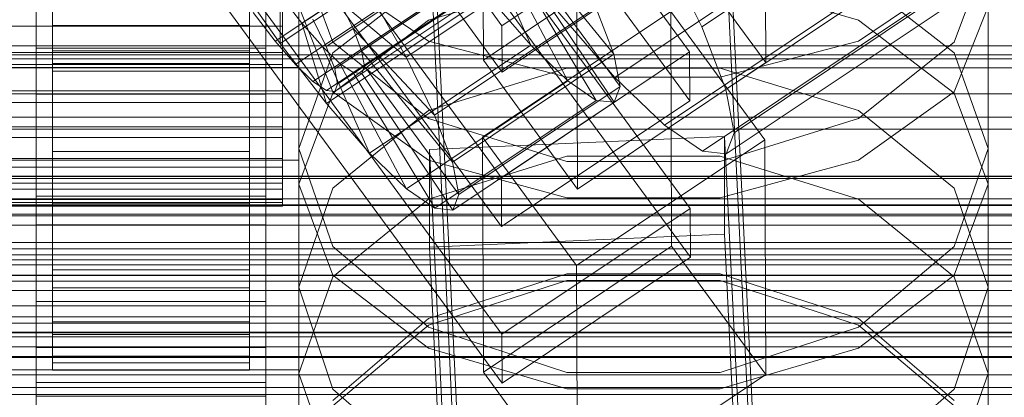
# Model space of a CAD drawing. Header units: millimetres. Extents: x -2233 to 65662, y -50530 to 6847.
# Tile 157 of 256: x 132 to 192, y -33991 to -33968. Entities that reach past the tile are written whole.
import ezdxf

# ---------------------------------------------------------------- set-up
doc = ezdxf.new("R2010")
doc.units = ezdxf.units.MM
for name, color, linetype, lineweight in [('COTAS_O', 1, 'Continuous', 0), ('COTAS_P', 1, 'Continuous', 0), ('frontal_briquetadora', 7, 'Continuous', 0), ('frontal_C01', 7, 'Continuous', 0), ('frontal_C02', 7, 'Continuous', 0), ('frontal_C03', 7, 'Continuous', 0), ('frontal_secador', 7, 'Continuous', 0)]:
    doc.layers.add(name, color=color, linetype=linetype, lineweight=lineweight)
doc.dimstyles.new('R19_100', dxfattribs={"dimtxt": 250, "dimasz": 150, "dimexe": 150, "dimexo": 80, "dimgap": 100, "dimtad": 1, "dimtih": 1, "dimtoh": 1, "dimdsep": 46, "dimcen": 0.09, "dimadec": 0, "dimazin": 0, "dimtfac": 1, "dimtdec": 4, "dimtofl": 0, "dimtmove": 0, "dimatfit": 3, "dimfxl": 1, "dimtolj": 1, "dimtzin": 0, "dimarcsym": 0})

# ---------------------------------------------------------------- blocks, each defined once
blk = doc.blocks.new('DIM_R32_39')
at = {"layer": 'COTAS_O'}
for p, q in [((-1725, -33700), (-1575, -33655)), ((1725, -33700), (1575, -33655)), ((-1725, -34400), (-1725, -33700)), ((-1725, -33700), (1725, -33700)), ((-1725, -33700), (-1575, -33745)), ((1725, -33700), (1575, -33745)), ((1725, -34400), (1725, -33700))]:
    blk.add_line(p, q, dxfattribs=at)
blk.add_text('3450 O', height=250, dxfattribs=at).set_placement((0, -33600))
blk = doc.blocks.new('DIM_R32_40')
at = {"layer": 'COTAS_P'}
for p, q in [((-150, -32200), (550, -32200)), ((550, -32200), (505, -32350)), ((550, -34800), (550, -32200)), ((550, -32200), (595, -32350)), ((550, -34800), (505, -34650)), ((550, -34800), (595, -34650)), ((-150, -34800), (550, -34800))]:
    blk.add_line(p, q, dxfattribs=at)
blk.add_text('2600 P', height=250, rotation=90, dxfattribs=at).set_placement((450, -33500))
blk = doc.blocks.new('DIM_R32_43')
at = {"layer": 'COTAS_O'}
for p, q in [((-650, -34200), (-500, -34155)), ((650, -34200), (500, -34155)), ((-650, -34900), (-650, -34200)), ((-650, -34200), (650, -34200)), ((-650, -34200), (-500, -34245)), ((650, -34200), (500, -34245)), ((650, -34900), (650, -34200))]:
    blk.add_line(p, q, dxfattribs=at)
blk.add_text('1300 O', height=250, dxfattribs=at).set_placement((0, -34100))

msp = doc.modelspace()

# ---------------------------------------------------------------- linework, layer by layer
at = {"layer": 'frontal_briquetadora'}
for p, q in [((151.08, -33969.438), (149, -33963.807)), ((149, -33978.088), (149, -33963.807)), ((191, -33963.807), (188.92, -33969.438)), ((191, -33978.088), (191, -33963.807)), ((151.08, -33965.4), (156.907, -33969.359)), ((151.08, -33970.084), (156.906, -33965.539)), ((183.093, -33969.359), (188.92, -33965.4)), ((183.094, -33965.539), (188.92, -33970.084)), ((156.907, -33968.093), (165.327, -33965.624)), ((174.673, -33965.624), (183.093, -33968.093)), ((151.08, -33972.452), (149, -33967.266)), ((191, -33967.266), (188.92, -33972.452)), ((151.08, -33972.541), (156.907, -33968.093)), ((183.093, -33968.093), (188.92, -33972.541)), ((156.906, -33974.075), (151.08, -33969.438)), ((156.907, -33969.359), (165.327, -33971.557)), ((174.673, -33971.557), (183.093, -33969.359)), ((188.92, -33969.438), (183.094, -33974.075)), ((149, -33975.899), (151.08, -33970.084)), ((188.92, -33970.084), (191, -33975.899)), ((165.326, -33971.009), (156.906, -33973.591)), ((174.674, -33971.009), (165.326, -33971.009)), ((183.094, -33973.591), (174.674, -33971.009)), ((165.327, -33971.557), (174.673, -33971.557)), ((149, -33978.088), (151.08, -33972.541)), ((156.907, -33976.61), (151.08, -33972.452)), ((188.92, -33972.452), (183.093, -33976.61)), ((188.92, -33972.541), (191, -33978.088)), ((156.906, -33973.591), (151.08, -33978.321)), ((188.92, -33978.321), (183.094, -33973.591)), ((165.326, -33976.695), (156.906, -33974.075)), ((183.094, -33974.075), (174.674, -33976.695)), ((151.08, -33981.875), (149, -33975.899)), ((149, -33989.624), (149, -33975.899)), ((165.327, -33976.379), (156.907, -33979.002)), ((174.673, -33976.379), (165.327, -33976.379)), ((183.093, -33979.002), (174.673, -33976.379)), ((191, -33975.899), (188.92, -33981.875)), ((191, -33989.624), (191, -33975.899)), ((165.327, -33978.918), (156.907, -33976.61)), ((174.674, -33976.695), (165.326, -33976.695)), ((183.093, -33976.61), (174.673, -33978.918)), ((149, -33978.088), (151.08, -33983.634)), ((188.92, -33983.634), (191, -33978.088)), ((151.08, -33978.321), (149, -33984.362)), ((191, -33984.362), (188.92, -33978.321)), ((156.907, -33979.002), (151.08, -33983.729)), ((174.673, -33978.918), (165.327, -33978.918)), ((188.92, -33983.729), (183.093, -33979.002)), ((156.906, -33986.783), (151.08, -33981.875)), ((188.92, -33981.875), (183.094, -33986.783)), ((165.326, -33983.539), (156.906, -33986.271)), ((174.674, -33983.539), (165.326, -33983.539)), ((183.094, -33986.271), (174.674, -33983.539)), ((151.08, -33983.729), (149, -33989.624)), ((151.08, -33983.634), (156.907, -33988.082)), ((156.907, -33986.673), (165.327, -33983.95)), ((165.327, -33983.95), (174.673, -33983.95)), ((174.673, -33983.95), (183.093, -33986.673)), ((183.093, -33988.082), (188.92, -33983.634)), ((191, -33989.624), (188.92, -33983.729)), ((149, -33997.699), (149, -33984.362)), ((149, -33984.362), (151.08, -33990.56)), ((188.92, -33990.56), (191, -33984.362)), ((191, -33997.699), (191, -33984.362)), ((156.906, -33986.271), (151.08, -33991.269)), ((188.92, -33991.269), (183.094, -33986.271)), ((151.08, -33991.58), (156.907, -33986.673)), ((165.326, -33989.552), (156.906, -33986.783)), ((183.094, -33986.783), (174.674, -33989.552)), ((183.093, -33986.673), (188.92, -33991.58)), ((156.907, -33988.082), (165.327, -33990.551)), ((174.673, -33990.551), (183.093, -33988.082)), ((174.674, -33989.552), (165.326, -33989.552)), ((149, -33989.624), (151.08, -33995.519)), ((188.92, -33995.519), (191, -33989.624)), ((151.08, -33990.56), (156.906, -33995.642)), ((165.327, -33990.551), (174.673, -33990.551)), ((183.094, -33995.642), (188.92, -33990.56))]:
    msp.add_line(p, q, dxfattribs=at)
at = {"layer": 'frontal_C01'}
for p, q in [((133, -33969.785), (133, -33923.737)), ((147, -33923.737), (147, -33969.785)), ((133, -33926.559), (133, -33972.607)), ((147, -33972.607), (147, -33926.559)), ((161.379, -33968.426), (133.847, -33930.715)), ((133, -33978.817), (133, -33932.769)), ((147, -33932.769), (147, -33978.817)), ((133.859, -33933.538), (161.391, -33971.249)), ((133, -33935.591), (133, -33981.64)), ((147, -33981.64), (147, -33935.591)), ((160.247, -33970.524), (160.19, -33956.976)), ((174.943, -33956.675), (177.811, -34016.239)), ((177.451, -33970.674), (177.394, -33957.125)), ((159.83, -34017.035), (156.962, -33957.472)), ((134, -33959.63), (134, -33968.41)), ((146, -33968.41), (146, -33959.63)), ((134, -33960.363), (134, -33969.956)), ((134, -33960.476), (134, -33970.196)), ((134, -33960.726), (134, -33970.723)), ((146, -33969.956), (146, -33960.363)), ((146, -33970.196), (146, -33960.476)), ((146, -33970.723), (146, -33960.726)), ((172.847, -33960.719), (161.379, -33968.426)), ((177.811, -34021.885), (174.943, -33962.321)), ((159.83, -34022.681), (156.962, -33963.118)), ((171.715, -33962.817), (160.247, -33970.524)), ((177.451, -33970.674), (171.715, -33962.817)), ((161.391, -33971.249), (172.859, -33963.542)), ((165.926, -33964.833), (165.983, -33978.381)), ((134, -33968.41), (134, -33965.487)), ((146, -33965.487), (146, -33968.41)), ((133, -33980.568), (133, -33967.019)), ((133, -33976.613), (133, -33967.019)), ((147, -33967.019), (147, -33980.568)), ((147, -33967.019), (147, -33976.613)), ((134, -33967.947), (134, -33969.956)), ((146, -33969.956), (146, -33967.947)), ((134, -33968.41), (146, -33968.41)), ((134, -33970.196), (134, -33968.41)), ((146, -33968.41), (146, -33970.196)), ((161.379, -33968.426), (161.391, -33971.249)), ((147, -33969.785), (133, -33969.785)), ((133, -33969.785), (133, -33972.607)), ((147, -33972.607), (147, -33969.785)), ((134, -33969.956), (134, -33970.723)), ((134, -33969.956), (146, -33969.956)), ((134, -33970.196), (146, -33970.196)), ((134, -33970.723), (134, -33970.196)), ((146, -33970.723), (146, -33969.956)), ((146, -33970.196), (146, -33970.723)), ((131, -33970.971), (149, -33970.971)), ((134, -33970.723), (146, -33970.723)), ((149, -33970.971), (149, -33976.616)), ((149, -33970.971), (149, -34016.636)), ((160.247, -33970.524), (165.983, -33978.381)), ((165.983, -33978.381), (177.451, -33970.674)), ((133, -33972.607), (147, -33972.607)), ((149, -33976.616), (131, -33976.616)), ((147, -33976.613), (133, -33976.613)), ((133, -33976.613), (133, -33990.161)), ((147, -33990.161), (147, -33976.613)), ((149, -34022.281), (149, -33976.616)), ((147, -33978.817), (133, -33978.817)), ((133, -33978.817), (133, -33981.64)), ((147, -33981.64), (147, -33978.817)), ((147, -33980.568), (133, -33980.568)), ((133, -33980.568), (133, -33990.161)), ((147, -33990.161), (147, -33980.568)), ((133, -33981.64), (147, -33981.64)), ((133, -33990.161), (147, -33990.161))]:
    msp.add_line(p, q, dxfattribs=at)
at = {"layer": 'frontal_C02'}
for p, q in [((147.554, -33969.361), (361.352, -33826.385)), ((150.672, -33969.7), (364.471, -33826.725)), ((148.798, -33970.789), (362.596, -33827.814)), ((151.191, -33971.05), (364.989, -33828.075)), ((149.865, -33971.82), (363.664, -33828.845)), ((150.683, -33972.383), (364.482, -33829.407)), ((151.196, -33972.439), (364.995, -33829.463)), ((151.369, -33971.984), (365.168, -33829.009)), ((173.554, -33968.499), (357.863, -33845.244)), ((168.263, -33971.572), (352.572, -33848.318)), ((175.016, -33972.308), (359.326, -33849.053)), ((171.275, -33974.481), (355.584, -33851.227)), ((175.521, -33974.944), (359.83, -33851.689)), ((173.584, -33976.069), (357.893, -33852.814)), ((175.032, -33976.227), (359.341, -33852.972)), ((145.277, -33932.493), (172.809, -33970.016)), ((172.821, -33972.996), (145.289, -33935.474)), ((161.341, -33977.685), (133.809, -33940.162)), ((133, -33988.023), (133, -33942.205)), ((145.315, -33942.031), (172.847, -33979.553)), ((147, -33942.205), (147, -33988.023)), ((133.821, -33943.143), (161.353, -33980.665)), ((133, -33945.185), (133, -33991.004)), ((172.859, -33982.534), (145.327, -33945.011)), ((147, -33991.004), (147, -33945.185)), ((161.379, -33987.222), (133.847, -33949.7)), ((133, -33997.561), (133, -33951.742)), ((147, -33951.742), (147, -33997.561)), ((133.859, -33952.68), (161.391, -33990.203)), ((133, -33954.723), (133, -34000.541)), ((147, -34000.541), (147, -33954.723)), ((159.022, -33961.691), (149.192, -33968.265)), ((162.14, -33962.031), (152.311, -33968.605)), ((147.868, -33969.516), (157.698, -33962.942)), ((160.266, -33963.12), (150.436, -33969.694)), ((163.144, -33969.61), (160.266, -33963.12)), ((162.659, -33963.381), (152.829, -33969.955)), ((155.535, -33970.351), (165.365, -33963.778)), ((168.196, -33970.16), (162.659, -33963.381)), ((171.232, -33963.775), (173.554, -33968.499)), ((161.333, -33964.151), (151.503, -33970.725)), ((162.837, -33964.315), (153.008, -33970.889)), ((165.397, -33971.786), (161.333, -33964.151)), ((168.573, -33972.132), (162.837, -33964.315)), ((134, -33964.756), (134, -33969.643)), ((146, -33969.643), (146, -33964.756)), ((162.151, -33964.714), (152.321, -33971.287)), ((162.664, -33964.769), (152.835, -33971.343)), ((167.125, -33972.974), (162.151, -33964.714)), ((168.208, -33973.092), (162.664, -33964.769)), ((147.868, -33969.516), (145.047, -33965.479)), ((134, -33966.241), (134, -33968.446)), ((134, -33968.446), (134, -33966.255)), ((134, -33971.194), (134, -33966.255)), ((146, -33968.446), (146, -33966.241)), ((146, -33966.255), (146, -33968.446)), ((146, -33966.255), (146, -33971.194)), ((147.856, -33966.536), (147.868, -33969.516)), ((147.856, -33966.536), (149.192, -33968.265)), ((148, -33966.241), (148, -33968.446)), ((150.688, -33973.167), (160.518, -33966.594)), ((153.275, -33966.375), (155.535, -33970.351)), ((160.518, -33966.594), (163.144, -33969.61)), ((152.311, -33968.605), (151.488, -33966.931)), ((151.488, -33966.931), (155.535, -33970.351)), ((157.272, -33973.884), (167.102, -33967.311)), ((168.196, -33970.16), (167.102, -33967.311)), ((134, -33970.051), (134, -33967.736)), ((146, -33967.736), (146, -33970.051)), ((147.554, -33969.361), (146.218, -33967.631)), ((148, -33970.051), (148, -33967.736)), ((160.19, -33975.227), (171.658, -33967.558)), ((168.263, -33971.572), (164.752, -33967.54)), ((171.658, -33967.558), (171.715, -33981.864)), ((171.658, -33967.558), (177.394, -33975.375)), ((-148, -33968.446), (148, -33968.446)), ((146, -33968.446), (134, -33968.446)), ((134, -33968.446), (134, -33970.786)), ((146, -33970.786), (146, -33968.446)), ((148, -33968.446), (148, -33970.786)), ((149.192, -33968.265), (150.688, -33973.167)), ((149.192, -33968.265), (150.436, -33969.694)), ((149.85, -33968.027), (150.672, -33969.7)), ((152.829, -33969.955), (152.311, -33968.605)), ((152.311, -33968.605), (157.272, -33973.884)), ((173.554, -33968.499), (175.016, -33972.308)), ((134, -33970.051), (134, -33969.643)), ((134, -33969.643), (134, -33974.582)), ((134, -33969.643), (146, -33969.643)), ((146, -33974.582), (146, -33969.643)), ((146, -33969.643), (146, -33970.051)), ((148.798, -33970.789), (147.554, -33969.361)), ((150.688, -33973.167), (147.868, -33969.516)), ((150.436, -33969.694), (153.314, -33976.184)), ((150.436, -33969.694), (151.503, -33970.725)), ((150.672, -33969.7), (151.191, -33971.05)), ((153.314, -33976.184), (163.144, -33969.61)), ((163.144, -33969.61), (165.397, -33971.786)), ((-148, -33970.051), (148, -33970.051)), ((134, -33972.391), (134, -33970.051)), ((146, -33970.051), (134, -33970.051)), ((146, -33970.051), (146, -33972.391)), ((148, -33972.391), (148, -33970.051)), ((153.008, -33970.889), (152.829, -33969.955)), ((152.829, -33969.955), (158.366, -33976.734)), ((155.535, -33970.351), (157.272, -33973.884)), ((158.366, -33976.734), (168.196, -33970.16)), ((172.809, -33970.016), (161.341, -33977.685)), ((168.573, -33972.132), (168.196, -33970.16)), ((172.821, -33972.996), (172.809, -33970.016)), ((-148, -33970.786), (148, -33970.786)), ((134, -33970.786), (134, -33971.194)), ((146, -33970.786), (134, -33970.786)), ((134, -33970.786), (134, -33973.101)), ((146, -33971.194), (146, -33970.786)), ((146, -33973.101), (146, -33970.786)), ((148, -33970.786), (148, -33973.101)), ((149.865, -33971.82), (148.798, -33970.789)), ((151.503, -33970.725), (155.567, -33978.36)), ((151.503, -33970.725), (152.321, -33971.287)), ((152.835, -33971.343), (153.008, -33970.889)), ((153.008, -33970.889), (158.743, -33978.706)), ((134, -33971.194), (146, -33971.194)), ((134, -33976.081), (134, -33971.194)), ((146, -33971.194), (146, -33976.081)), ((151.191, -33971.05), (151.369, -33971.984)), ((152.321, -33971.287), (157.295, -33979.547)), ((152.321, -33971.287), (152.835, -33971.343)), ((152.835, -33971.343), (158.378, -33979.665)), ((171.275, -33974.481), (168.263, -33971.572)), ((150.683, -33972.383), (149.865, -33971.82)), ((151.369, -33971.984), (151.196, -33972.439)), ((155.567, -33978.36), (165.397, -33971.786)), ((158.743, -33978.706), (168.573, -33972.132)), ((165.397, -33971.786), (167.125, -33972.974)), ((168.208, -33973.092), (168.573, -33972.132)), ((430, -33972.57), (-430, -33972.57)), ((-148, -33972.391), (148, -33972.391)), ((134, -33974.596), (134, -33972.391)), ((134, -33972.391), (134, -33974.582)), ((146, -33972.391), (134, -33972.391)), ((146, -33974.582), (146, -33972.391)), ((146, -33972.391), (146, -33974.596)), ((148, -33974.596), (148, -33972.391)), ((151.196, -33972.439), (150.683, -33972.383)), ((175.016, -33972.308), (175.521, -33974.944)), ((-148, -33973.101), (148, -33973.101)), ((134, -33973.101), (134, -33976.081)), ((146, -33973.101), (134, -33973.101)), ((134, -33973.101), (134, -33975.233)), ((146, -33976.081), (146, -33973.101)), ((146, -33975.233), (146, -33973.101)), ((148, -33973.101), (148, -33975.233)), ((153.314, -33976.184), (150.688, -33973.167)), ((157.295, -33979.547), (167.125, -33972.974)), ((158.378, -33979.665), (168.208, -33973.092)), ((161.353, -33980.665), (172.821, -33972.996)), ((167.125, -33972.974), (168.208, -33973.092)), ((157.272, -33973.884), (158.366, -33976.734)), ((-148, -33974.596), (148, -33974.596)), ((134, -33974.582), (134, -33979.239)), ((134, -33974.582), (146, -33974.582)), ((134, -33976.517), (134, -33974.596)), ((134, -33974.596), (134, -33979.239)), ((146, -33974.596), (134, -33974.596)), ((146, -33979.239), (146, -33974.582)), ((146, -33979.239), (146, -33974.596)), ((146, -33974.596), (146, -33976.517)), ((148, -33976.517), (148, -33974.596)), ((173.584, -33976.069), (171.275, -33974.481)), ((156.962, -33975.961), (174.943, -33975.168)), ((174.943, -33975.168), (174.943, -33981.13)), ((174.943, -33975.168), (177.811, -34034.434)), ((175.521, -33974.944), (175.032, -33976.227)), ((-148, -33975.233), (148, -33975.233)), ((134, -33975.233), (134, -33980.583)), ((146, -33975.233), (134, -33975.233)), ((134, -33975.233), (134, -33977.037)), ((146, -33980.583), (146, -33975.233)), ((146, -33977.037), (146, -33975.233)), ((148, -33975.233), (148, -33977.037)), ((160.247, -33989.534), (160.19, -33975.227)), ((165.926, -33983.044), (160.19, -33975.227)), ((177.394, -33975.375), (165.926, -33983.044)), ((177.451, -33989.682), (177.394, -33975.375)), ((134, -33976.081), (146, -33976.081)), ((134, -33980.583), (134, -33976.081)), ((146, -33976.081), (146, -33980.583)), ((155.567, -33978.36), (153.314, -33976.184)), ((156.962, -33981.923), (156.962, -33975.961)), ((159.83, -34035.227), (156.962, -33975.961)), ((175.032, -33976.227), (173.584, -33976.069)), ((-148, -33976.517), (148, -33976.517)), ((134, -33978.022), (134, -33976.517)), ((134, -33976.517), (134, -33983.294)), ((146, -33976.517), (134, -33976.517)), ((146, -33983.294), (146, -33976.517)), ((146, -33976.517), (146, -33978.022)), ((148, -33978.022), (148, -33976.517)), ((158.366, -33976.734), (158.743, -33978.706)), ((-148, -33977.037), (148, -33977.037)), ((134, -33977.037), (134, -33984.391)), ((146, -33977.037), (134, -33977.037)), ((134, -33977.037), (134, -33978.39)), ((146, -33984.391), (146, -33977.037)), ((146, -33978.39), (146, -33977.037)), ((148, -33977.037), (148, -33978.39)), ((-148, -33978.022), (148, -33978.022)), ((134, -33979.009), (134, -33978.022)), ((134, -33978.022), (134, -33986.471)), ((146, -33978.022), (134, -33978.022)), ((146, -33986.471), (146, -33978.022)), ((146, -33978.022), (146, -33979.009)), ((148, -33979.009), (148, -33978.022)), ((161.341, -33977.685), (161.353, -33980.665)), ((-148, -33978.39), (148, -33978.39)), ((134, -33978.39), (134, -33987.247)), ((146, -33978.39), (134, -33978.39)), ((134, -33978.39), (134, -33979.2)), ((146, -33987.247), (146, -33978.39)), ((146, -33979.2), (146, -33978.39)), ((148, -33978.39), (148, -33979.2)), ((157.295, -33979.547), (155.567, -33978.36)), ((158.743, -33978.706), (158.378, -33979.665)), ((-148, -33979.009), (148, -33979.009)), ((-148, -33979.2), (148, -33979.2)), ((134, -33979.411), (134, -33979.009)), ((134, -33979.009), (134, -33988.555)), ((146, -33979.009), (134, -33979.009)), ((134, -33979.2), (134, -33988.957)), ((146, -33979.2), (134, -33979.2)), ((134, -33979.2), (134, -33979.411)), ((134, -33979.239), (134, -33983.294)), ((134, -33979.239), (146, -33979.239)), ((146, -33988.555), (146, -33979.009)), ((146, -33979.009), (146, -33979.411)), ((146, -33988.957), (146, -33979.2)), ((146, -33979.411), (146, -33979.2)), ((146, -33983.294), (146, -33979.239)), ((148, -33979.411), (148, -33979.009)), ((148, -33979.2), (148, -33979.411)), ((-148, -33979.411), (148, -33979.411)), ((134, -33979.411), (134, -33989.403)), ((146, -33979.411), (134, -33979.411)), ((146, -33989.403), (146, -33979.411)), ((158.378, -33979.665), (157.295, -33979.547)), ((172.847, -33979.553), (161.379, -33987.222)), ((172.859, -33982.534), (172.847, -33979.553)), ((134, -33980.583), (146, -33980.583)), ((134, -33984.391), (134, -33980.583)), ((146, -33980.583), (146, -33984.391)), ((174.943, -33981.13), (156.962, -33981.923)), ((177.811, -34040.396), (174.943, -33981.13)), ((159.83, -34041.189), (156.962, -33981.923)), ((171.715, -33981.864), (160.247, -33989.534)), ((177.451, -33989.682), (171.715, -33981.864)), ((161.391, -33990.203), (172.859, -33982.534)), ((134, -33983.294), (134, -33986.471)), ((134, -33983.294), (146, -33983.294)), ((146, -33986.471), (146, -33983.294)), ((165.926, -33983.044), (165.983, -33997.351)), ((134, -33984.391), (146, -33984.391)), ((134, -33987.247), (134, -33984.391)), ((146, -33984.391), (146, -33987.247)), ((133, -33999.526), (133, -33985.22)), ((133, -33985.22), (147, -33985.22)), ((133, -33994.765), (133, -33985.22)), ((147, -33985.22), (147, -33999.526)), ((147, -33985.22), (147, -33994.765)), ((134, -33986.471), (134, -33988.555)), ((134, -33986.471), (146, -33986.471)), ((146, -33988.555), (146, -33986.471)), ((134, -33987.247), (146, -33987.247)), ((134, -33988.957), (134, -33987.247)), ((146, -33987.247), (146, -33988.957)), ((161.379, -33987.222), (161.391, -33990.203)), ((147, -33988.023), (133, -33988.023)), ((133, -33988.023), (133, -33991.004)), ((147, -33991.004), (147, -33988.023)), ((134, -33988.555), (134, -33989.403)), ((134, -33988.555), (146, -33988.555)), ((134, -33988.957), (146, -33988.957)), ((134, -33989.403), (134, -33988.957)), ((146, -33989.403), (146, -33988.555)), ((146, -33988.957), (146, -33989.403)), ((131, -33989.393), (149, -33989.393)), ((134, -33989.403), (146, -33989.403)), ((149, -33989.393), (149, -33995.354)), ((149, -33989.393), (149, -34034.829)), ((160.247, -33989.534), (165.983, -33997.351)), ((165.983, -33997.351), (177.451, -33989.682)), ((133, -33991.004), (147, -33991.004))]:
    msp.add_line(p, q, dxfattribs=at)
at = {"layer": 'frontal_C03'}
for p, q in [((1250, -33970.196), (-1250, -33970.196)), ((1250, -33970.441), (-1250, -33970.441)), ((1250, -33978.964), (-1250, -33978.964)), ((1250, -33979.33), (-1250, -33979.33)), ((1250, -33981.633), (-1250, -33981.633)), ((1250, -33982.02), (-1250, -33982.02)), ((1250, -33982.686), (-1250, -33982.686)), ((-1250, -33983.618), (1250, -33983.618)), ((1250, -33984.56), (-1250, -33984.56)), ((1250, -33985.492), (-1250, -33985.492)), ((1250, -33986.158), (-1250, -33986.158)), ((1250, -33986.544), (-1250, -33986.544)), ((1496, -33987.104), (-1496, -33987.104)), ((1496, -33987.13), (-1496, -33987.13)), ((1496, -33988.572), (-1496, -33988.572)), ((1496, -33988.648), (-1496, -33988.648)), ((1250, -33990.466), (-1250, -33990.466)), ((-1250, -33990.898), (1250, -33990.898))]:
    msp.add_line(p, q, dxfattribs=at)
at = {"layer": 'frontal_secador'}
for p, q in [((1250, -33969.659), (-1250, -33969.659)), ((-1250, -33971), (1250, -33971)), ((1250, -33974), (-1250, -33974)), ((-1250, -33974.728), (1250, -33974.728)), ((-1250, -33977.588), (1250, -33977.588)), ((1250, -33977.611), (-1250, -33977.611)), ((1250, -33977.728), (-1250, -33977.728)), ((-1250, -33979.387), (1250, -33979.387)), ((1250, -33979.918), (-1250, -33979.918)), ((-1250, -33980), (1250, -33980)), ((1250, -33980.588), (-1250, -33980.588)), ((1250, -33982.387), (-1250, -33982.387)), ((1250, -33983), (-1250, -33983)), ((-1250, -33983.65), (1250, -33983.65)), ((1250, -33984), (-1250, -33984)), ((1250, -33987.382), (-1250, -33987.382)), ((-1250, -33988), (1250, -33988)), ((1250, -33989.689), (-1250, -33989.689))]:
    msp.add_line(p, q, dxfattribs=at)

# ---------------------------------------------------------------- dimensions: what is measured, and where the dimension line sits
at = {"layer": 'COTAS_O'}
for p1, p2, picture, middle in [((-1725, -34400), (1725, -34400), 'DIM_R32_39', (0, -33700)), ((-650, -34900), (650, -34900), 'DIM_R32_43', (0, -34200))]:
    dim = msp.add_aligned_dim(p1=p1, p2=p2, distance=700, text='<> O', dimstyle='R19_100', dxfattribs=at)
    dim.commit()
    dim.dimension.update_dxf_attribs({"geometry": picture, "text_midpoint": middle})
at = {"layer": 'COTAS_P'}
dim = msp.add_aligned_dim(p1=(-150, -34800), p2=(-150, -32200), distance=-700, text='<> P', dimstyle='R19_100', dxfattribs=at)
dim.commit()
dim.dimension.update_dxf_attribs({"geometry": 'DIM_R32_40', "text_midpoint": (550, -33500)})

doc.saveas('drawing.dxf')
